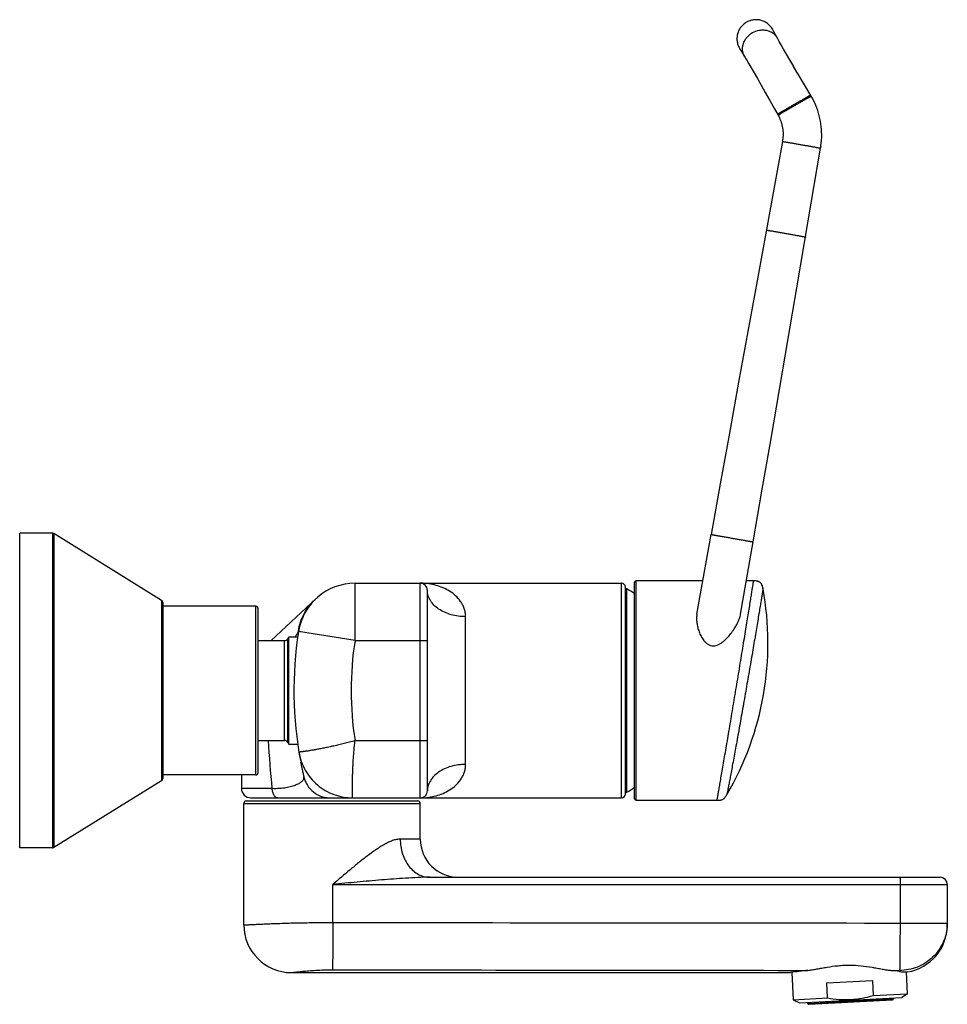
# Model space of a CAD drawing. Header units: millimetres. Extents: x 91 to 624, y 103 to 556.
# Tile 6 of 6: x 430 to 624, y 349 to 556. Entities that reach past the tile are written whole.
import ezdxf

# ---------------------------------------------------------------- set-up
doc = ezdxf.new("R2010")
doc.units = ezdxf.units.MM
doc.header["$LTSCALE"] = 46.255
doc.layers.get('0').update_dxf_attribs({"linetype": 'CONTINUOUS'})

msp = doc.modelspace()

# ---------------------------------------------------------------- linework, layer by layer
at = {"color": 7, "linetype": 'CONTINUOUS'}
for p, q in [((587.83, 553.6), (587.79, 553.67)), ((587.9, 553.46), (587.83, 553.6)), ((588.01, 553.25), (587.9, 553.46)), ((588.16, 552.98), (588.01, 553.26)), ((588.34, 552.64), (588.16, 552.98)), ((588.58, 552.22), (588.34, 552.64)), ((588.88, 551.67), (588.57, 552.22)), ((589.11, 551.27), (588.88, 551.67)), ((580.87, 549.67), (580.89, 549.65)), ((580.89, 549.65), (580.95, 549.55)), ((580.95, 549.55), (581.06, 549.38)), ((581.06, 549.38), (581.2, 549.15)), ((589.52, 550.55), (589.1, 551.27)), ((590.02, 549.67), (589.51, 550.55)), ((590.62, 548.63), (590.02, 549.68)), ((581.2, 549.15), (581.38, 548.85)), ((581.38, 548.86), (581.61, 548.49)), ((581.61, 548.49), (581.95, 547.91)), ((581.95, 547.91), (582.06, 547.73)), ((582.06, 547.74), (582.29, 547.34)), ((582.29, 547.34), (582.71, 546.62)), ((591.33, 547.42), (590.62, 548.64)), ((592.13, 546.04), (591.32, 547.42)), ((582.71, 546.62), (583.22, 545.75)), ((583.22, 545.75), (583.82, 544.7)), ((593.02, 544.52), (592.12, 546.05)), ((583.82, 544.71), (584.52, 543.49)), ((584.52, 543.49), (585.31, 542.11)), ((593.99, 542.87), (593.02, 544.53)), ((585.31, 542.11), (586.18, 540.57)), ((595.01, 541.15), (593.99, 542.88)), ((595.8, 539.82), (595, 541.16)), ((586.18, 540.58), (587.12, 538.91)), ((587.12, 538.92), (588.11, 537.17)), ((596.05, 539.38), (595.8, 539.82)), ((596.31, 538.88), (596.05, 539.38)), ((596.55, 538.38), (596.31, 538.89)), ((588.1, 537.17), (588.87, 535.82)), ((596.78, 537.86), (596.55, 538.38)), ((596.99, 537.34), (596.78, 537.87)), ((597.18, 536.8), (596.99, 537.34)), ((597.35, 536.26), (597.18, 536.81)), ((597.5, 535.71), (597.35, 536.26)), ((597.64, 535.16), (597.5, 535.72)), ((597.75, 534.6), (597.64, 535.16)), ((597.84, 534.03), (597.75, 534.6)), ((597.92, 533.46), (597.84, 534.04)), ((597.97, 532.89), (597.92, 533.47)), ((598, 532.31), (597.97, 532.89)), ((597.98, 530.57), (598.01, 531.16)), ((598.02, 531.73), (598, 532.32)), ((598.01, 531.15), (598.02, 531.74)), ((589.77, 530.31), (584.45, 501.12)), ((595.19, 513.66), (597.79, 528.89)), ((597.79, 528.89), (597.87, 529.42)), ((597.86, 529.41), (597.93, 530)), ((597.93, 529.99), (597.98, 530.58)), ((592.8, 499.65), (595.19, 513.66)), ((584.45, 501.12), (582.51, 490.46)), ((590.98, 488.97), (592.8, 499.65)), ((582.52, 490.47), (580.58, 479.81)), ((589.15, 478.3), (590.98, 488.97)), ((580.58, 479.81), (578.65, 469.15)), ((587.32, 467.62), (589.15, 478.3)), ((578.65, 469.15), (576.72, 458.5)), ((585.49, 456.95), (587.32, 467.62)), ((576.72, 458.5), (574.8, 447.9)), ((583.67, 446.34), (585.49, 456.95)), ((429.84, 382.17), (429.84, 448.17)), ((436.7, 448.17), (429.84, 448.17)), ((459.61, 434.06), (436.97, 448.09)), ((571.86, 431.19), (574.8, 447.9)), ((581, 431.19), (583.67, 446.34)), ((558.79, 392.47), (558.79, 437.87)), ((573.09, 438.17), (559.09, 438.17)), ((500.16, 437.67), (556.04, 437.67)), ((515.34, 394.17), (515.34, 436.17)), ((556.84, 393.47), (556.84, 436.87)), ((585.7, 436.53), (585.7, 436.58)), ((459.84, 433.64), (459.84, 396.7)), ((482.54, 425.65), (491.98, 434.45)), ((491.74, 434.22), (491.74, 434.21)), ((491.74, 434.22), (491.74, 434.22)), ((491.98, 434.45), (491.94, 434.41)), ((479.34, 432.84), (459.84, 432.84)), ((479.84, 397.99), (479.84, 432.34)), ((479.84, 425.65), (485.38, 425.65)), ((486.08, 426.05), (486.29, 426.42)), ((486.29, 403.92), (486.29, 426.42)), ((486.29, 426.42), (488.14, 426.42)), ((479.84, 404.69), (485.38, 404.69)), ((486.08, 404.29), (486.29, 403.92)), ((486.29, 403.92), (488.14, 403.92)), ((488.8, 399.98), (488.82, 399.87)), ((489.01, 398.94), (489.03, 398.85)), ((479.34, 397.49), (459.84, 397.49)), ((476.34, 397.49), (476.34, 394.67)), ((489.12, 398.42), (489.14, 398.29)), ((489.21, 397.97), (489.26, 397.8)), ((489.23, 397.9), (489.25, 397.85)), ((489.26, 397.8), (489.26, 397.77)), ((489.38, 397.24), (489.39, 397.17)), ((489.39, 397.17), (489.41, 397.12)), ((489.41, 397.12), (489.43, 397.03)), ((459.61, 396.27), (436.97, 382.24)), ((478.34, 392.67), (556.04, 392.67)), ((476.84, 366.02), (476.84, 391.52)), ((477.34, 392.02), (513.34, 392.02)), ((513.84, 384.02), (513.84, 391.52)), ((559.09, 392.17), (576.07, 392.17)), ((436.7, 382.17), (429.84, 382.17)), ((515.82, 376.02), (622.84, 376.02)), ((624.34, 374.52), (624.34, 366.02)), ((486.84, 356.02), (591.5, 356.02)), ((591.75, 356.06), (592.05, 350.33)), ((616.01, 351.59), (615.77, 356.16)), ((599.07, 353.88), (608.65, 354.38)), ((599.24, 350.71), (599.07, 353.88)), ((608.65, 354.38), (608.82, 351.21)), ((608.82, 351.21), (616.01, 351.59)), ((616.01, 351.59), (614.8, 350.8)), ((592.05, 350.33), (599.24, 350.71)), ((592.05, 350.33), (593.33, 349.67)), ((593.33, 349.67), (614.8, 350.8)), ((595.09, 349.57), (595.08, 349.77)), ((595.3, 349.38), (612.88, 350.3)), ((613.05, 350.71), (613.07, 350.51))]:
    msp.add_line(p, q, dxfattribs=at)
at = {"color": 9, "linetype": 'CONTINUOUS'}
for p, q in [((436.7, 448.17), (436.7, 382.17)), ((436.97, 448.09), (436.97, 382.24)), ((559.09, 392.17), (559.09, 438.17)), ((500.16, 425.67), (500.16, 437.67)), ((513.84, 392.67), (513.84, 437.67)), ((556.04, 392.67), (556.04, 437.67)), ((557.15, 393.84), (557.15, 436.49)), ((459.61, 434.06), (459.61, 396.27)), ((491.73, 434.22), (491.74, 434.22)), ((479.34, 397.49), (479.34, 432.84)), ((523.34, 399.68), (523.34, 430.66)), ((500.16, 425.67), (488.3, 427.52)), ((485.38, 404.69), (485.38, 425.65)), ((486.08, 404.29), (486.08, 426.05)), ((500.16, 425.67), (515.34, 425.67)), ((500.16, 404.67), (515.34, 404.67)), ((489.42, 397.05), (489.43, 397.03)), ((489.42, 397.05), (489.43, 397.03)), ((476.34, 394.67), (482.74, 394.67)), ((476.84, 391.52), (513.84, 391.52)), ((513.84, 384.02), (509.64, 384.02)), ((495.51, 374.52), (624.34, 374.52)), ((495.51, 366.54), (495.51, 374.52)), ((614.43, 374.52), (614.43, 366.42)), ((614.43, 366.42), (624.34, 366.42)), ((612.53, 356.48), (614.34, 356.47)), ((614.34, 356.47), (614.34, 356.26)), ((595.09, 349.57), (613.07, 350.51))]:
    msp.add_line(p, q, dxfattribs=at)
at = {"color": 7, "linetype": 'CONTINUOUS'}
for points in [[(587.79, 553.67), (587.7, 553.85), (587.59, 554.02), (587.47, 554.19), (587.35, 554.35), (587.22, 554.51), (587.08, 554.66), (586.93, 554.8), (586.77, 554.94), (586.61, 555.06), (586.45, 555.18), (586.27, 555.29), (586.09, 555.39), (585.91, 555.48), (585.72, 555.56), (585.53, 555.63), (585.34, 555.69), (585.14, 555.74), (584.94, 555.79), (584.74, 555.82), (584.53, 555.84), (584.33, 555.85), (584.12, 555.85), (583.92, 555.84), (583.71, 555.81), (583.51, 555.78), (583.31, 555.74), (583.11, 555.69), (582.92, 555.63), (582.73, 555.56), (582.54, 555.47), (582.36, 555.38), (582.23, 555.31)], [(582.23, 555.31), (582.1, 555.24), (581.93, 555.12), (581.77, 555), (581.61, 554.87), (581.46, 554.73), (581.32, 554.59), (581.18, 554.44), (581.05, 554.28), (580.93, 554.11), (580.82, 553.94), (580.72, 553.76), (580.62, 553.58), (580.54, 553.39), (580.47, 553.2), (580.4, 553.01), (580.35, 552.81), (580.3, 552.61), (580.27, 552.41), (580.25, 552.21), (580.23, 552), (580.23, 551.8), (580.24, 551.59), (580.26, 551.39), (580.29, 551.19), (580.32, 550.99), (580.37, 550.79), (580.43, 550.59), (580.5, 550.4), (580.58, 550.21), (580.67, 550.03), (580.77, 549.85), (580.87, 549.67)], [(588.87, 535.82), (588.99, 535.59), (589.13, 535.3), (589.26, 535.01), (589.38, 534.71), (589.49, 534.4), (589.59, 534.1), (589.67, 533.78), (589.74, 533.47), (589.8, 533.15), (589.85, 532.83), (589.88, 532.51), (589.9, 532.18), (589.91, 531.86), (589.91, 531.54), (589.89, 531.21), (589.86, 530.89), (589.82, 530.57), (589.77, 530.31)], [(583.91, 438.17), (583.79, 438.17), (582.23, 438.17)], [(585.7, 436.58), (585.67, 436.69), (585.65, 436.8), (585.62, 436.91), (585.6, 437.01), (585.56, 437.11), (585.53, 437.2), (585.49, 437.29), (585.45, 437.38), (585.4, 437.46), (585.35, 437.54), (585.29, 437.62), (585.24, 437.69), (585.17, 437.75), (585.1, 437.81), (585.03, 437.87), (584.96, 437.92), (584.88, 437.96), (584.8, 438.01), (584.71, 438.04), (584.62, 438.07), (584.53, 438.1), (584.43, 438.12), (584.34, 438.14), (584.23, 438.15), (584.13, 438.16), (584.02, 438.16), (583.91, 438.17)], [(488.75, 400.25), (488.75, 400.25), (488.8, 399.98)], [(489.14, 398.29), (489.17, 398.16), (489.23, 397.9)], [(489.35, 397.33), (489.36, 397.3), (489.38, 397.24)]]:
    msp.add_lwpolyline(points, dxfattribs=at)
for centre, radius, start, end in [((436.7, 447.67), 0.5, 58.2191, 90), ((559.09, 437.87), 0.3, 90, 180), ((583.75, 426.61), 11.56, 89.4215, 90.0453), ((500.16, 425.67), 12, 90, 171.1173), ((513.84, 436.17), 1.5, 0, 90), ((556.04, 436.87), 0.8, 0, 90), ((557.04, 436.32), 0.2, 59.7054, 180), ((544.69, 415.17), 24.7, 55.1652, 59.7054), ((523.74, 425.13), 63, 329.7127, 10.4239), ((575.96, 434.75), 9.9, 10.3724, 11.1655), ((459.34, 433.64), 0.5, 0, 58.2191), ((500.18, 425.64), 12.03, 133.218, 134.5429), ((500.21, 425.62), 12.07, 133.3006, 134.5461), ((479.34, 432.34), 0.5, 0, 90), ((567.34, 415.17), 80, 171.1173, 190.5718), ((485.38, 426.45), 0.8, 270, 330), ((485.38, 403.89), 0.8, 30, 90), ((567.34, 415.17), 80, 191.0236, 192.8806), ((459.34, 396.7), 0.5, 301.7809, 360), ((479.34, 397.99), 0.5, 270, 360), ((478.34, 394.67), 2, 180, 270), ((544.69, 415.17), 24.7, 300.2946, 304.8348), ((513.84, 394.17), 1.5, 270, 360), ((556.04, 393.47), 0.8, 270, 360), ((557.04, 394.01), 0.2, 180, 300.2946), ((559.09, 392.47), 0.3, 180, 270), ((477.34, 391.52), 0.5, 90, 180), ((513.34, 391.52), 0.5, 0, 90), ((436.7, 382.67), 0.5, 270, 301.7809), ((521.84, 384.02), 8, 180, 270), ((622.84, 374.52), 1.5, 0, 90), ((486.84, 366.02), 10, 180, 270), ((614.34, 366.02), 10, 279.6636, 360), ((604.01, 274.85), 82.13, 96.2128, 98.7642), ((603.34, 272.66), 84.31, 82.5037, 83.7467), ((615.84, 367.5), 11.34, 262.4439, 270.9476), ((595.29, 349.58), 0.2, 183, 273), ((612.87, 350.5), 0.2, 273, 3)]:
    msp.add_arc(centre, radius, start, end, dxfattribs=at)
at = {"color": 9, "linetype": 'CONTINUOUS'}
for centre, radius, start, end in [((513.84, 424.78), 12.89, 88.9462, 89.9995), ((500.18, 425.65), 12.02, 135.6133, 150.9567), ((500.13, 425.7), 11.95, 134.5769, 135.6056), ((500.23, 425.62), 12.08, 150.9514, 154.1473), ((484.68, 429.32), 3.99, 333.6238, 334.0667), ((567.34, 415.17), 68, 171.1173, 188.8826), ((680.6, 414.84), 198.89, 182.9256, 185.8215), ((513.84, 405.56), 12.89, 270.0004, 271.0537), ((614.46, 366.42), 9.89, 357.6884, 359.9995), ((614.45, 366.42), 9.89, 357.4956, 357.6887)]:
    msp.add_arc(centre, radius, start, end, dxfattribs=at)
for points, knots in [([(583.49, 553.13), (583.94, 553.39), (584.68, 553.66), (585.7, 553.73), (586.45, 553.65), (587.15, 553.42), (587.78, 553.06), (588.31, 552.59), (588.58, 552.2), (588.7, 552)], [0, 0, 0, 0, 0.261706, 0.390718, 0.517263, 0.641092, 0.762379, 0.881709, 1, 1, 1, 1]), ([(581.87, 548.06), (581.75, 548.26), (581.55, 548.69), (581.4, 549.38), (581.41, 550.11), (581.56, 550.83), (581.86, 551.52), (582.44, 552.36), (583.05, 552.87), (583.49, 553.13)], [0, 0, 0, 0, 0.118291, 0.237621, 0.358908, 0.482737, 0.609282, 0.738294, 1, 1, 1, 1]), ([(592.19, 538.07), (592.41, 538.2), (592.85, 538.45), (593.4, 538.76), (593.82, 539), (594.11, 539.17), (594.38, 539.33), (594.63, 539.47), (594.86, 539.6), (595.06, 539.71), (595.24, 539.81), (595.37, 539.88), (595.45, 539.93), (595.51, 539.96), (595.55, 539.99), (595.59, 540.01), (595.62, 540.02), (595.64, 540.03), (595.65, 540.04), (595.66, 540.04), (595.66, 540.04), (595.66, 540.04), (595.66, 540.04)], [0, 0, 0, 0, 0.195046, 0.382623, 0.471308, 0.55546, 0.634291, 0.706996, 0.772868, 0.831319, 0.881789, 0.923755, 0.941414, 0.956806, 0.969896, 0.980658, 0.989065, 0.995092, 0.997208, 0.998726, 0.999649, 1, 1, 1, 1]), ([(592.32, 537.84), (592.54, 537.97), (592.98, 538.23), (593.53, 538.54), (593.95, 538.78), (594.24, 538.95), (594.51, 539.1), (594.76, 539.25), (594.99, 539.38), (595.19, 539.49), (595.37, 539.59), (595.5, 539.66), (595.59, 539.71), (595.64, 539.74), (595.69, 539.76), (595.72, 539.78), (595.75, 539.8), (595.77, 539.81), (595.78, 539.82), (595.79, 539.82), (595.79, 539.82), (595.8, 539.82), (595.8, 539.82)], [0, 0, 0, 0, 0.195055, 0.382615, 0.471312, 0.555473, 0.634284, 0.706989, 0.772886, 0.83134, 0.881792, 0.923751, 0.941419, 0.956821, 0.969917, 0.980676, 0.989077, 0.9951, 0.997214, 0.99873, 0.999651, 1, 1, 1, 1]), ([(588.74, 536.04), (588.74, 536.04), (588.74, 536.04), (588.74, 536.05), (588.75, 536.05), (588.76, 536.06), (588.78, 536.07), (588.81, 536.09), (588.84, 536.11), (588.89, 536.14), (588.94, 536.17), (589.03, 536.22), (589.15, 536.3), (589.32, 536.4), (589.53, 536.52), (589.75, 536.65), (590, 536.8), (590.27, 536.96), (590.56, 537.12), (590.98, 537.37), (591.52, 537.68), (591.96, 537.94), (592.19, 538.07)], [0, 0, 0, 0, 0.000351, 0.001274, 0.002792, 0.004908, 0.010935, 0.019342, 0.030104, 0.043194, 0.058586, 0.076245, 0.118211, 0.168681, 0.227132, 0.293004, 0.365709, 0.44454, 0.528692, 0.617377, 0.804954, 1, 1, 1, 1]), ([(588.87, 535.82), (588.87, 535.82), (588.87, 535.82), (588.87, 535.82), (588.87, 535.83), (588.89, 535.83), (588.9, 535.85), (588.93, 535.86), (588.97, 535.89), (589.01, 535.91), (589.07, 535.95), (589.15, 536), (589.28, 536.07), (589.45, 536.17), (589.65, 536.29), (589.88, 536.43), (590.13, 536.57), (590.4, 536.73), (590.69, 536.9), (591.11, 537.14), (591.65, 537.46), (592.09, 537.71), (592.32, 537.84)], [0, 0, 0, 0, 0.000349, 0.00127, 0.002786, 0.0049, 0.010923, 0.019324, 0.030083, 0.043179, 0.058581, 0.076248, 0.118207, 0.168659, 0.227114, 0.293011, 0.365715, 0.444527, 0.528687, 0.617385, 0.804945, 1, 1, 1, 1]), ([(589.77, 530.31), (589.77, 530.31), (589.78, 530.31), (589.78, 530.31), (589.79, 530.31), (589.8, 530.31), (589.82, 530.3), (589.86, 530.3), (589.9, 530.29), (589.95, 530.29), (590.01, 530.28), (590.11, 530.26), (590.26, 530.24), (590.46, 530.21), (590.7, 530.17), (590.96, 530.12), (591.25, 530.08), (591.69, 530), (592.27, 529.9), (593.01, 529.77), (593.53, 529.68), (593.79, 529.64)], [0, 0, 0, 0, 0.000378, 0.00131, 0.002831, 0.00495, 0.010978, 0.019382, 0.030143, 0.04324, 0.058642, 0.07631, 0.118267, 0.168717, 0.227167, 0.29306, 0.36576, 0.444566, 0.617412, 0.804959, 1, 1, 1, 1]), ([(593.79, 529.64), (594.05, 529.59), (594.56, 529.5), (595.3, 529.37), (595.89, 529.26), (596.32, 529.18), (596.61, 529.13), (596.87, 529.08), (597.1, 529.04), (597.3, 529), (597.45, 528.97), (597.55, 528.95), (597.61, 528.94), (597.66, 528.93), (597.71, 528.92), (597.74, 528.91), (597.76, 528.9), (597.77, 528.9), (597.78, 528.9), (597.78, 528.9), (597.79, 528.89), (597.79, 528.89)], [0, 0, 0, 0, 0.195041, 0.382588, 0.555434, 0.63424, 0.70694, 0.772833, 0.831283, 0.881733, 0.92369, 0.941358, 0.95676, 0.969857, 0.980618, 0.989022, 0.99505, 0.997169, 0.99869, 0.999622, 1, 1, 1, 1]), ([(586.38, 511.72), (586.38, 511.72), (586.39, 511.72), (586.39, 511.72), (586.4, 511.72), (586.41, 511.72), (586.43, 511.72), (586.47, 511.72), (586.51, 511.71), (586.57, 511.7), (586.63, 511.69), (586.73, 511.68), (586.88, 511.65), (587.09, 511.62), (587.33, 511.58), (587.6, 511.54), (587.9, 511.49), (588.23, 511.43), (588.57, 511.37), (589.07, 511.29), (589.71, 511.18), (590.24, 511.08), (590.51, 511.04)], [0, 0, 0, 0, 0.000376, 0.001303, 0.002818, 0.004927, 0.010932, 0.019314, 0.030065, 0.043171, 0.058603, 0.076306, 0.118287, 0.168677, 0.227082, 0.292982, 0.365685, 0.444483, 0.528658, 0.617428, 0.80522, 1, 1, 1, 1]), ([(590.51, 511.04), (590.77, 510.99), (591.3, 510.9), (591.95, 510.78), (592.44, 510.69), (592.78, 510.63), (593.11, 510.57), (593.41, 510.51), (593.68, 510.46), (593.91, 510.42), (594.12, 510.38), (594.27, 510.35), (594.37, 510.33), (594.44, 510.31), (594.49, 510.3), (594.54, 510.29), (594.57, 510.29), (594.59, 510.28), (594.6, 510.28), (594.61, 510.27), (594.61, 510.27), (594.62, 510.27), (594.62, 510.27)], [0, 0, 0, 0, 0.194774, 0.38256, 0.471327, 0.5555, 0.634297, 0.707, 0.772899, 0.831305, 0.881696, 0.923679, 0.941383, 0.956817, 0.969925, 0.980677, 0.989062, 0.995069, 0.997179, 0.998695, 0.999623, 1, 1, 1, 1]), ([(574.81, 447.9), (574.81, 447.9), (574.81, 447.9), (574.81, 447.9), (574.82, 447.9), (574.83, 447.9), (574.84, 447.9), (574.86, 447.89), (574.89, 447.89), (574.94, 447.88), (575, 447.87), (575.07, 447.86), (575.15, 447.84), (575.23, 447.83), (575.33, 447.81), (575.44, 447.79), (575.55, 447.77), (575.68, 447.75), (575.81, 447.73), (575.96, 447.7), (576.11, 447.67), (576.26, 447.65), (576.43, 447.62), (576.6, 447.59), (576.84, 447.54), (577.15, 447.49), (577.55, 447.42), (577.95, 447.35), (578.38, 447.28), (578.8, 447.19), (579.09, 447.15), (579.24, 447.12)], [0, 0, 0, 0, 0.000302, 0.001206, 0.002714, 0.004821, 0.007527, 0.01083, 0.019225, 0.02998, 0.043073, 0.058471, 0.076137, 0.09603, 0.118098, 0.142294, 0.168551, 0.196816, 0.227011, 0.259071, 0.292914, 0.328462, 0.365626, 0.404319, 0.444447, 0.528618, 0.617329, 0.709724, 0.804916, 0.901986, 1, 1, 1, 1]), ([(579.24, 447.12), (579.38, 447.1), (579.67, 447.04), (580.1, 446.97), (580.52, 446.89), (580.93, 446.83), (581.32, 446.76), (581.63, 446.7), (581.87, 446.66), (582.05, 446.63), (582.21, 446.6), (582.37, 446.57), (582.52, 446.54), (582.66, 446.52), (582.79, 446.5), (582.92, 446.47), (583.03, 446.45), (583.14, 446.44), (583.24, 446.42), (583.33, 446.4), (583.41, 446.39), (583.47, 446.38), (583.53, 446.37), (583.58, 446.36), (583.61, 446.35), (583.63, 446.35), (583.65, 446.34), (583.66, 446.34), (583.66, 446.34), (583.67, 446.34), (583.67, 446.34), (583.67, 446.34)], [0, 0, 0, 0, 0.098014, 0.195084, 0.290276, 0.382671, 0.471382, 0.555553, 0.595681, 0.634374, 0.671538, 0.707086, 0.740929, 0.772989, 0.803184, 0.831449, 0.857706, 0.881902, 0.90397, 0.923863, 0.941529, 0.956927, 0.97002, 0.980775, 0.98917, 0.992473, 0.995179, 0.997286, 0.998794, 0.999698, 1, 1, 1, 1]), ([(576.07, 392.17), (576.07, 392.13), (576.1, 392.34), (576.12, 392.43), (576.18, 392.77), (576.26, 393.26), (576.4, 394.05), (576.58, 395.03), (576.78, 396.22), (577.02, 397.59), (577.39, 399.74), (577.91, 402.76), (578.58, 406.7), (579.3, 410.96), (580.03, 415.36), (580.64, 419.05), (581.12, 421.96), (581.46, 424.05), (581.79, 426.06), (582.1, 427.97), (582.39, 429.76), (582.65, 431.42), (582.9, 432.91), (583.08, 434.06), (583.21, 434.89), (583.3, 435.44), (583.38, 435.95), (583.45, 436.4), (583.52, 436.81), (583.58, 437.16), (583.62, 437.42), (583.65, 437.61), (583.67, 437.72), (583.68, 437.82), (583.7, 437.91), (583.71, 437.99), (583.72, 438.04), (583.72, 438.08), (583.73, 438.1), (583.73, 438.12), (583.73, 438.14), (583.73, 438.15), (583.74, 438.16), (583.74, 438.16), (583.74, 438.17), (583.74, 438.17), (583.74, 438.17), (583.74, 438.17)], [0, 0, 0, 0, 0.002504, 0.005622, 0.009971, 0.022316, 0.039396, 0.06101, 0.086918, 0.116821, 0.150406, 0.227159, 0.314057, 0.407724, 0.504638, 0.601234, 0.648304, 0.693976, 0.737829, 0.779453, 0.818455, 0.854466, 0.887135, 0.916142, 0.929186, 0.941209, 0.952179, 0.962071, 0.970862, 0.978529, 0.985051, 0.987876, 0.990409, 0.992648, 0.994592, 0.99624, 0.997591, 0.998154, 0.998643, 0.999057, 0.999396, 0.99966, 0.999849, 0.999915, 0.999962, 0.999991, 1, 1, 1, 1]), ([(523.34, 430.66), (523.34, 430.96), (523.29, 431.55), (523.07, 432.4), (522.73, 433.17), (522.17, 434.1), (521.28, 435.1), (520.01, 436.04), (518.62, 436.76), (516.66, 437.43), (515.11, 437.65), (514.08, 437.67)], [0, 0, 0, 0, 0.070827, 0.138622, 0.20419, 0.268172, 0.39296, 0.515621, 0.637288, 0.758502, 1, 1, 1, 1]), ([(523.34, 430.66), (522.31, 430.66), (520.78, 430.86), (518.91, 431.54), (517.69, 432.22), (516.68, 433.05), (515.93, 434.01), (515.45, 435.06), (515.34, 435.81), (515.34, 436.17)], [0, 0, 0, 0, 0.28946, 0.427517, 0.557954, 0.679608, 0.79254, 0.898312, 1, 1, 1, 1]), ([(585.7, 436.53), (585.7, 436.53), (585.7, 436.53), (585.7, 436.52), (585.7, 436.51), (585.7, 436.5), (585.69, 436.47), (585.69, 436.42), (585.68, 436.36), (585.66, 436.29), (585.65, 436.2), (585.63, 436.06), (585.59, 435.86), (585.55, 435.57), (585.49, 435.24), (585.43, 434.85), (585.36, 434.42), (585.25, 433.75), (585.09, 432.8), (584.88, 431.54), (584.65, 430.12), (584.39, 428.56), (584.1, 426.87), (583.8, 425.06), (583.36, 422.48), (582.79, 419.12), (582.07, 414.99), (581.34, 410.86), (580.63, 406.88), (579.97, 403.2), (579.45, 400.39), (579.08, 398.39), (578.85, 397.12), (578.64, 396.02), (578.47, 395.1), (578.35, 394.45), (578.27, 394.04), (578.23, 393.8), (578.19, 393.62), (578.17, 393.47), (578.16, 393.43), (578.14, 393.35), (578.15, 393.36)], [0, 0, 0, 0, 0.000038, 0.000153, 0.000344, 0.000612, 0.001374, 0.002441, 0.003809, 0.005478, 0.007446, 0.009713, 0.015138, 0.021739, 0.029498, 0.038391, 0.048394, 0.059485, 0.084813, 0.114101, 0.147057, 0.183353, 0.222626, 0.264498, 0.308567, 0.401616, 0.498322, 0.59513, 0.688493, 0.774929, 0.851127, 0.884423, 0.914045, 0.93969, 0.96107, 0.977956, 0.984651, 0.990153, 0.994449, 0.997528, 0.999381, 1, 1, 1, 1]), ([(488.3, 427.66), (488.39, 428.28), (488.68, 429.52), (489.42, 431.26), (490.43, 432.86), (491.28, 433.79), (491.73, 434.22)], [0, 0, 0, 0, 0.250419, 0.500585, 0.750451, 1, 1, 1, 1]), ([(489.36, 430.89), (489.11, 430.39), (488.79, 429.6), (488.48, 428.51), (488.36, 427.94), (488.3, 427.66)], [0, 0, 0, 0, 0.49271, 0.748068, 1, 1, 1, 1]), ([(488.25, 427.55), (488.21, 427.48), (488.13, 427.32), (487.92, 426.94), (487.74, 426.64), (487.61, 426.42)], [0, 0, 0, 0, 0.185431, 0.417988, 1, 1, 1, 1]), ([(488.3, 427.66), (488.3, 427.66), (488.29, 427.63), (488.27, 427.6), (488.26, 427.58)], [0, 0, 0, 0, 0.228836, 1, 1, 1, 1]), ([(488.3, 427.66), (488.3, 427.65), (488.31, 427.6), (488.31, 427.56), (488.3, 427.52)], [0, 0, 0, 0, 0.256183, 1, 1, 1, 1]), ([(500.16, 404.67), (499.78, 404.56), (499.22, 404.4), (498.46, 404.2), (497.9, 404.06), (497.34, 403.92), (496.79, 403.79), (496.24, 403.66), (495.71, 403.54), (495.18, 403.43), (494.66, 403.31), (494.16, 403.21), (493.52, 403.08), (492.76, 402.93), (491.9, 402.77), (491.13, 402.64), (490.53, 402.54), (490.1, 402.47), (489.81, 402.43), (489.55, 402.39), (489.31, 402.36), (489.13, 402.33), (489, 402.31), (488.91, 402.31), (488.83, 402.31), (488.75, 402.3), (488.69, 402.29), (488.63, 402.27), (488.58, 402.25), (488.53, 402.24), (488.49, 402.24), (488.46, 402.24), (488.43, 402.24), (488.42, 402.23), (488.41, 402.23), (488.4, 402.23), (488.4, 402.23), (488.4, 402.23)], [0, 0, 0, 0, 0.097935, 0.146613, 0.194941, 0.242806, 0.290093, 0.336684, 0.382467, 0.427332, 0.47117, 0.513874, 0.555339, 0.634159, 0.706864, 0.772754, 0.831196, 0.857448, 0.881635, 0.903698, 0.923584, 0.941244, 0.949232, 0.95668, 0.963592, 0.969872, 0.975544, 0.980674, 0.985217, 0.989122, 0.992442, 0.99517, 0.997278, 0.998787, 0.999317, 0.999699, 1, 1, 1, 1]), ([(499.66, 392.67), (499.66, 392.67), (499.66, 392.67), (499.66, 392.67), (499.66, 392.68), (499.66, 392.69), (499.65, 392.7), (499.66, 392.73), (499.66, 392.76), (499.66, 392.8), (499.66, 392.85), (499.66, 392.92), (499.65, 393.04), (499.64, 393.19), (499.64, 393.38), (499.63, 393.59), (499.63, 393.83), (499.62, 394.2), (499.62, 394.73), (499.62, 395.43), (499.63, 396.22), (499.64, 397.09), (499.67, 398.03), (499.71, 399.04), (499.76, 400.1), (499.83, 401.21), (499.92, 402.34), (500.03, 403.5), (500.11, 404.28), (500.16, 404.67)], [0, 0, 0, 0, 0.000077, 0.000304, 0.000682, 0.001211, 0.002718, 0.004824, 0.007533, 0.010839, 0.014739, 0.019234, 0.03, 0.043109, 0.05852, 0.076193, 0.09609, 0.118166, 0.168632, 0.227103, 0.293018, 0.365743, 0.444578, 0.52876, 0.617475, 0.709863, 0.805028, 0.902049, 1, 1, 1, 1]), ([(488.4, 402.23), (488.51, 401.57), (488.84, 400.27), (489.67, 398.44), (490.82, 396.78), (492.23, 395.34), (493.88, 394.17), (495.7, 393.31), (497.65, 392.79), (498.99, 392.67), (499.66, 392.67)], [0, 0, 0, 0, 0.124877, 0.249855, 0.374908, 0.5, 0.625092, 0.750145, 0.875123, 1, 1, 1, 1]), ([(514.08, 392.67), (515.11, 392.69), (516.66, 392.9), (518.62, 393.58), (520.01, 394.29), (521.28, 395.24), (522.17, 396.24), (522.73, 397.16), (523.07, 397.94), (523.29, 398.78), (523.34, 399.37), (523.34, 399.68)], [0, 0, 0, 0, 0.241498, 0.362712, 0.484379, 0.607041, 0.731827, 0.79581, 0.861378, 0.929173, 1, 1, 1, 1]), ([(523.34, 399.68), (522.31, 399.68), (520.78, 399.48), (518.91, 398.79), (517.69, 398.11), (516.68, 397.28), (515.93, 396.32), (515.45, 395.27), (515.34, 394.53), (515.34, 394.17)], [0, 0, 0, 0, 0.289461, 0.427518, 0.557955, 0.679608, 0.79254, 0.898312, 1, 1, 1, 1]), ([(482.74, 394.67), (483.26, 394.65), (484.24, 394.66), (485.63, 394.81), (486.81, 395.07), (487.67, 395.35), (488.24, 395.61), (488.59, 395.8), (488.88, 396), (489.11, 396.21), (489.28, 396.41), (489.4, 396.62), (489.45, 396.83), (489.44, 396.97), (489.43, 397.03)], [0, 0, 0, 0, 0.204745, 0.388047, 0.54811, 0.683679, 0.742121, 0.794339, 0.840472, 0.880807, 0.915855, 0.946455, 0.973909, 1, 1, 1, 1]), ([(489.43, 397.03), (489.5, 396.73), (489.7, 396.13), (490.29, 395.01), (491.36, 393.82), (492.77, 393.04), (494, 392.72), (494.63, 392.67), (494.94, 392.67)], [0, 0, 0, 0, 0.124241, 0.249287, 0.500017, 0.750738, 0.875773, 1, 1, 1, 1]), ([(482.74, 394.67), (482.74, 394.41), (482.8, 393.91), (483.04, 393.35), (483.31, 393), (483.55, 392.81), (483.8, 392.7), (483.98, 392.67), (484.07, 392.67)], [0, 0, 0, 0, 0.293355, 0.563054, 0.684592, 0.796539, 0.900547, 1, 1, 1, 1]), ([(509.64, 384.02), (509.38, 384.02), (508.83, 383.95), (508, 383.71), (507.15, 383.35), (506.29, 382.89), (505.41, 382.37), (504.21, 381.58), (502.71, 380.49), (500.92, 379.08), (498.5, 377.09), (496.71, 375.55), (495.51, 374.52)], [0, 0, 0, 0, 0.04579, 0.095612, 0.149228, 0.206087, 0.265612, 0.327293, 0.45553, 0.588346, 0.724097, 1, 1, 1, 1]), ([(509.64, 384.02), (509.64, 382.99), (509.87, 381.44), (510.63, 379.57), (511.4, 378.35), (512.34, 377.35), (513.42, 376.59), (514.59, 376.12), (515.42, 376.02), (515.82, 376.02)], [0, 0, 0, 0, 0.277627, 0.411754, 0.540419, 0.662899, 0.779374, 0.891034, 1, 1, 1, 1]), ([(515.82, 376.02), (514.98, 376.02), (513.3, 375.97), (510.77, 375.83), (508.23, 375.65), (504.84, 375.38), (500.6, 375), (497.2, 374.68), (495.51, 374.52)], [0, 0, 0, 0, 0.123725, 0.248169, 0.373034, 0.498168, 0.748919, 1, 1, 1, 1]), ([(614.42, 376.02), (614.42, 376.02), (614.42, 376.01), (614.42, 376.01), (614.42, 376), (614.42, 375.99), (614.42, 375.97), (614.42, 375.94), (614.42, 375.9), (614.43, 375.84), (614.43, 375.76), (614.43, 375.67), (614.43, 375.58), (614.43, 375.47), (614.43, 375.3), (614.43, 375.08), (614.43, 374.81), (614.43, 374.62), (614.43, 374.52)], [0, 0, 0, 0, 0.001279, 0.004914, 0.010936, 0.019337, 0.030097, 0.043191, 0.076257, 0.118215, 0.168663, 0.227116, 0.293011, 0.365714, 0.444525, 0.617384, 0.804938, 1, 1, 1, 1]), ([(476.84, 366.02), (476.85, 366.02), (476.85, 366.02), (476.86, 366.02), (476.87, 366.02), (476.9, 366.02), (476.94, 366.02), (476.99, 366.03), (477.08, 366.03), (477.22, 366.04), (477.42, 366.05), (477.66, 366.06), (477.95, 366.08), (478.28, 366.1), (478.65, 366.11), (479.23, 366.14), (480.05, 366.18), (481.14, 366.23), (482.36, 366.28), (483.72, 366.33), (485.18, 366.38), (486.75, 366.43), (488.99, 366.48), (491.92, 366.52), (494.3, 366.54), (495.51, 366.54)], [0, 0, 0, 0, 0.000302, 0.00068, 0.001209, 0.00272, 0.004834, 0.007549, 0.010864, 0.019286, 0.030079, 0.043214, 0.058661, 0.076381, 0.09633, 0.118458, 0.169032, 0.227606, 0.293609, 0.366396, 0.44526, 0.529435, 0.618103, 0.80544, 1, 1, 1, 1]), ([(495.51, 366.54), (495.5, 365.35), (495.5, 363.63), (495.49, 361.42), (495.48, 359.98), (495.47, 358.75), (495.45, 357.88), (495.44, 357.33), (495.44, 357.02), (495.43, 356.79), (495.42, 356.66), (495.42, 356.61)], [0, 0, 0, 0, 0.357012, 0.52087, 0.667686, 0.792659, 0.8917, 0.930448, 0.961572, 0.984818, 1, 1, 1, 1]), ([(614.43, 366.42), (614.43, 365.81), (614.43, 364.62), (614.42, 362.88), (614.42, 361.26), (614.4, 359.81), (614.39, 358.58), (614.38, 357.71), (614.37, 357.16), (614.36, 356.86), (614.35, 356.64), (614.35, 356.52), (614.34, 356.47)], [0, 0, 0, 0, 0.183008, 0.359906, 0.524785, 0.672141, 0.797054, 0.895352, 0.933459, 0.963758, 0.985999, 1, 1, 1, 1]), ([(624.34, 365.98), (624.31, 365.35), (624.13, 364.09), (623.51, 362.29), (622.55, 360.63), (621.3, 359.19), (619.8, 358.01), (618.09, 357.13), (616.25, 356.59), (614.98, 356.47), (614.34, 356.47)], [0, 0, 0, 0, 0.124648, 0.249356, 0.374165, 0.499102, 0.624175, 0.749371, 0.87466, 1, 1, 1, 1]), ([(486.84, 356.02), (486.85, 356.02), (486.86, 356.02), (486.89, 356.02), (486.93, 356.03), (487.03, 356.04), (487.2, 356.07), (487.45, 356.1), (487.78, 356.14), (488.18, 356.19), (488.65, 356.24), (489.41, 356.32), (490.51, 356.42), (492, 356.53), (493.66, 356.6), (494.82, 356.61), (495.42, 356.61)], [0, 0, 0, 0, 0.001075, 0.004293, 0.009648, 0.017142, 0.038545, 0.068456, 0.106816, 0.153524, 0.208451, 0.271395, 0.4201, 0.595895, 0.792363, 1, 1, 1, 1])]:
    msp.add_open_spline(points, degree=3, knots=knots, dxfattribs=at)
at = {"color": 7, "linetype": 'CONTINUOUS'}
for points, knots in [([(585.68, 436.66), (585.63, 436.88), (585.53, 437.31), (585.14, 437.86), (584.53, 438.14), (584.09, 438.16), (583.86, 438.17)], [0, 0, 0, 0, 0.257193, 0.500222, 0.742932, 1, 1, 1, 1]), ([(571.86, 431.19), (571.81, 430.9), (571.76, 430.3), (571.81, 429.39), (571.99, 428.44), (572.28, 427.48), (572.7, 426.53), (573.18, 425.76), (573.68, 425.22), (574.13, 424.86), (574.66, 424.61), (575.06, 424.55), (575.26, 424.55)], [0, 0, 0, 0, 0.107115, 0.219053, 0.33624, 0.458643, 0.586073, 0.718438, 0.786694, 0.856434, 0.927685, 1, 1, 1, 1]), ([(575.26, 424.55), (575.47, 424.55), (575.91, 424.62), (576.5, 424.87), (577.04, 425.2), (577.7, 425.71), (578.42, 426.43), (579.17, 427.35), (579.81, 428.3), (580.35, 429.26), (580.76, 430.22), (580.94, 430.87), (581, 431.19)], [0, 0, 0, 0, 0.070452, 0.140171, 0.208904, 0.276658, 0.409248, 0.537924, 0.662163, 0.781192, 0.894089, 1, 1, 1, 1]), ([(576.07, 392.17), (576.19, 392.17), (576.42, 392.17), (576.75, 392.19), (577.05, 392.25), (577.33, 392.37), (577.57, 392.55), (577.78, 392.79), (577.97, 393.06), (578.09, 393.26), (578.15, 393.36)], [0, 0, 0, 0, 0.135384, 0.264617, 0.385081, 0.499703, 0.614451, 0.735168, 0.864571, 1, 1, 1, 1]), ([(595.12, 356.49), (595.42, 356.53), (596.05, 356.62), (597.02, 356.79), (598.05, 356.98), (599.52, 357.24), (601.06, 357.46), (602.64, 357.58), (604.26, 357.62), (606.24, 357.5), (608.17, 357.22), (609.63, 356.96), (610.65, 356.77), (611.61, 356.6), (612.23, 356.51), (612.53, 356.48)], [0, 0, 0, 0, 0.051766, 0.107904, 0.167796, 0.230814, 0.363744, 0.432419, 0.501679, 0.639207, 0.771286, 0.83382, 0.893222, 0.948845, 1, 1, 1, 1]), ([(604.06, 350.38), (604.86, 350.42), (606.47, 350.61), (608.04, 350.99), (608.82, 351.21)], [0, 0, 0, 0, 0.499958, 1, 1, 1, 1]), ([(599.24, 350.71), (600.03, 350.57), (601.64, 350.36), (603.25, 350.34), (604.06, 350.38)], [0, 0, 0, 0, 0.500042, 1, 1, 1, 1])]:
    msp.add_open_spline(points, degree=3, knots=knots, dxfattribs=at)
at = {"color": 9, "linetype": 'CONTINUOUS'}
for points in [[(495.51, 366.54), (535.15, 366.49), (574.79, 366.45), (614.43, 366.42)], [(495.42, 356.61), (528.65, 356.57), (561.89, 356.53), (595.12, 356.49)]]:
    msp.add_open_spline(points, degree=3, dxfattribs=at)

doc.saveas('drawing.dxf')
